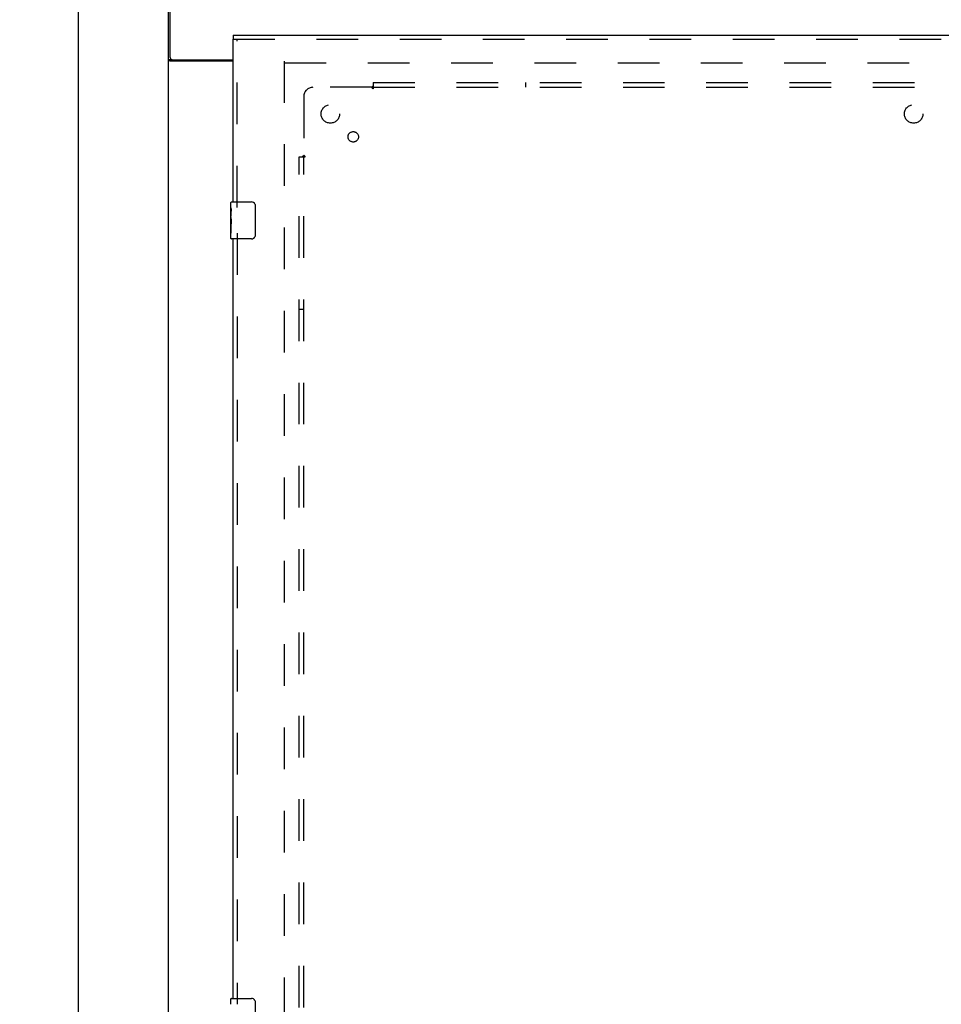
# Model space of a CAD drawing. Header units: inches. Extents: x 0 to 204, y 0 to 132.
# Tile 82 of 99: x 58 to 83, y 61 to 87. Entities that reach past the tile are written whole.
import ezdxf

# ---------------------------------------------------------------- set-up
doc = ezdxf.new("R2010")
doc.units = ezdxf.units.IN
doc.header["$LTSCALE"] = 11.243375
doc.header["$MEASUREMENT"] = 0
doc.linetypes.add('HIDDEN', pattern=[0.2, 0.1, -0.1])
doc.layers.get('0').update_dxf_attribs({"linetype": 'CONTINUOUS'})
for name, color, linetype in [('DEFAULT_2', 8, 'HIDDEN'), ('DIMENSIONS', 7, 'CONTINUOUS'), ('DOOR_ASSEMBLY', 7, 'CONTINUOUS'), ('SUBPANEL', 7, 'CONTINUOUS')]:
    doc.layers.add(name, color=color, linetype=linetype)
doc.styles.get("Standard").update_dxf_attribs({"font": 'arial.ttf'})
doc.dimstyles.new('DIMSTYLE_1', dxfattribs={"dimtxt": 0.901875, "dimasz": 1.2025, "dimexe": 0.09, "dimexo": 0.07, "dimgap": 0.0375, "dimtad": 0, "dimtih": 1, "dimtoh": 1, "dimzin": 4, "dimdsep": 46, "dimtxsty": 'Standard', "dimblk": '_FILLED', "dimblk1": '_FILLED', "dimblk2": '_FILLED', "dimcen": 0.09, "dimadec": 3, "dimazin": 1, "dimtfac": 1, "dimtdec": 3, "dimtofl": 0, "dimtmove": 0, "dimatfit": 3, "dimldrblk": '_FILLED', "dimfxl": 0, "dimtolj": 1, "dimtzin": 4, "dimarcsym": 0})

# ---------------------------------------------------------------- blocks, each defined once
blk = doc.blocks.new('_FILLED')
at = {"color": 0, "linetype": 'ByBlock'}
blk.add_solid([(0, 0), (-1, 0.2), (-1, -0.2)], dxfattribs=at)
blk = doc.blocks.new('*D21')
at = {"layer": 'DIMENSIONS', "color": 2, "linetype": 'Continuous'}
for p, q in [((61.249, 89.46), (58.459, 89.46)), ((59.541, 89.46), (59.541, 50.361)), ((59.541, 9.46), (59.541, 48.558)), ((61.249, 9.46), (58.459, 9.46))]:
    blk.add_line(p, q, dxfattribs=at)
at = {"layer": 'DIMENSIONS', "color": 2, "linetype": 'Continuous', "xscale": 1.2025, "yscale": 1.2025, "zscale": 1.2025}
for p, rotation in [((59.541, 89.46), 90), ((59.541, 9.46), 270)]:
    blk.add_blockref('_FILLED', p, dxfattribs=dict(at, rotation=rotation))
at = {"layer": 'DIMENSIONS', "color": 2, "linetype": 'Continuous', "insert": (59.541, 49.91), "char_height": 0.9019, "width": 3.15153, "attachment_point": 2, "line_spacing_factor": 0.9}
blk.add_mtext('80.00', dxfattribs=at)

msp = doc.modelspace()

# ---------------------------------------------------------------- linework, layer by layer
at = {"color": 3, "linetype": 'Continuous'}
for p, q in [((61.979, 9.564), (61.979, 89.356)), ((62.031, 86.103), (62.031, 89.46)), ((63.729, 86.012), (62.019, 86.012)), ((62.091, 86.043), (63.729, 86.043))]:
    msp.add_line(p, q, dxfattribs=at)
at = {"color": 7, "linetype": 'Continuous'}
for q in [(61.979, 86.042), (62.083, 86.043)]:
    msp.add_line((62.083, 86.042), q, dxfattribs=at)
at = {"color": 3, "linetype": 'Continuous'}
for points in [[(61.999, 86.024), (61.996, 86.025), (61.993, 86.027), (61.99, 86.028), (61.988, 86.03), (61.986, 86.031), (61.984, 86.033), (61.982, 86.035), (61.981, 86.036), (61.98, 86.038), (61.979, 86.039), (61.979, 86.041), (61.979, 86.042)], [(62.019, 86.012), (62.018, 86.013), (62.016, 86.015), (62.013, 86.016), (62.01, 86.018), (62.008, 86.019), (62.005, 86.021), (61.999, 86.024)]]:
    msp.add_lwpolyline(points, dxfattribs=at)
at = {"color": 7, "linetype": 'Continuous'}
msp.add_lwpolyline([(62.101, 86.012), (62.101, 86.013), (62.102, 86.014), (62.102, 86.016), (62.101, 86.018), (62.101, 86.02), (62.1, 86.021), (62.099, 86.023), (62.097, 86.025), (62.096, 86.026), (62.094, 86.028), (62.093, 86.029), (62.091, 86.03), (62.089, 86.032), (62.088, 86.033), (62.086, 86.035), (62.085, 86.036), (62.084, 86.038), (62.083, 86.039), (62.083, 86.041), (62.083, 86.042)], dxfattribs=at)
at = {"color": 3, "linetype": 'Continuous'}
msp.add_arc((62.091, 86.103), 0.06, 180, 270, dxfattribs=at)
at = {"layer": 'DEFAULT_2', "color": 8, "linetype": 'HIDDEN'}
for p, q in [((65.104, 86.012), (65.104, 12.908)), ((65.118, 85.96), (99.09, 85.96))]:
    msp.add_line(p, q, dxfattribs=at)
at = {"layer": 'DOOR_ASSEMBLY', "color": 7, "linetype": 'Continuous'}
for p, q in [((63.729, 86.71), (63.729, 86.606)), ((63.669, 82.049), (63.669, 82.195)), ((63.684, 82.21), (64.224, 82.21)), ((63.669, 81.791), (63.669, 82.048)), ((63.674, 81.992), (63.669, 81.992)), ((63.676, 81.825), (63.676, 81.961)), ((64.324, 82.11), (64.324, 81.31)), ((63.669, 81.825), (63.676, 81.825)), ((63.669, 81.225), (63.669, 81.788)), ((63.67, 81.762), (63.669, 81.762)), ((63.669, 81.63), (63.675, 81.63)), ((63.67, 81.764), (63.672, 81.742)), ((63.669, 81.594), (63.676, 81.594)), ((63.669, 81.531), (63.676, 81.531)), ((63.669, 81.364), (63.676, 81.364)), ((63.676, 81.364), (63.676, 81.594)), ((64.224, 81.21), (63.684, 81.21)), ((63.669, 60.549), (63.669, 60.695)), ((63.684, 60.71), (64.224, 60.71)), ((64.324, 60.61), (64.324, 59.81))]:
    msp.add_line(p, q, dxfattribs=at)
at = {"layer": 'DOOR_ASSEMBLY', "color": 3, "linetype": 'Continuous'}
for p, q in [((63.729, 86.71), (99.916, 86.71)), ((63.729, 82.21), (63.729, 86.606)), ((63.729, 60.71), (63.729, 81.21))]:
    msp.add_line(p, q, dxfattribs=at)
at = {"layer": 'DOOR_ASSEMBLY', "color": 8, "linetype": 'HIDDEN'}
for p, q in [((63.729, 86.606), (99.916, 86.606)), ((63.833, 82.055), (63.833, 86.606)), ((63.833, 81.365), (63.833, 60.555))]:
    msp.add_line(p, q, dxfattribs=at)
at = {"layer": 'DOOR_ASSEMBLY', "color": 7, "linetype": 'Continuous'}
for points in [[(64.317, 82.146), (64.319, 82.14), (64.321, 82.134), (64.322, 82.128), (64.323, 82.122), (64.323, 82.116), (64.324, 82.11)], [(63.669, 82.049), (63.669, 82.045), (63.669, 82.041), (63.67, 82.035), (63.671, 82.022)], [(63.671, 82.022), (63.672, 82.014), (63.673, 82.006), (63.674, 81.998)], [(63.674, 81.998), (63.675, 81.989), (63.675, 81.98), (63.676, 81.97), (63.676, 81.961)], [(63.669, 81.791), (63.669, 81.783), (63.669, 81.774), (63.67, 81.764)], [(63.672, 81.742), (63.673, 81.73), (63.674, 81.718), (63.675, 81.706), (63.675, 81.693), (63.676, 81.68), (63.676, 81.668), (63.676, 81.655), (63.675, 81.642), (63.675, 81.629), (63.674, 81.617), (63.673, 81.605)], [(64.324, 81.31), (64.323, 81.303), (64.323, 81.297), (64.322, 81.291), (64.321, 81.285), (64.319, 81.279), (64.317, 81.273)], [(64.317, 60.646), (64.319, 60.64), (64.321, 60.634), (64.322, 60.628), (64.323, 60.622), (64.323, 60.616), (64.324, 60.61)]]:
    msp.add_lwpolyline(points, dxfattribs=at)
for centre, radius, start, end in [((63.684, 82.195), 0.015, 90, 180), ((64.224, 82.11), 0.1, 21.1999, 90), ((63.684, 81.225), 0.015, 180, 270), ((64.224, 81.31), 0.1, 270, 338.7946), ((63.684, 60.695), 0.015, 90, 180), ((64.224, 60.61), 0.1, 21.1999, 90)]:
    msp.add_arc(centre, radius, start, end, dxfattribs=at)
msp.add_ellipse((63.932, 81.625), major_axis=(0.263, 0), ratio=0.432808, start_param=-3.141593, end_param=-2.961605, dxfattribs=at)
at = {"layer": 'SUBPANEL', "color": 8, "linetype": 'HIDDEN'}
for p, q in [((67.493, 85.322), (67.486, 85.316)), ((67.51, 85.428), (67.51, 85.342)), ((67.51, 85.428), (96.698, 85.428)), ((67.51, 85.342), (67.51, 85.262)), ((71.635, 85.303), (71.635, 85.428)), ((65.635, 85.053), (65.635, 83.464)), ((67.475, 85.303), (65.885, 85.303)), ((67.51, 85.303), (96.698, 85.303)), ((65.51, 15.491), (65.51, 83.428)), ((65.51, 83.428), (65.596, 83.428)), ((65.596, 83.428), (65.676, 83.428)), ((65.635, 15.491), (65.635, 83.428)), ((65.635, 79.303), (65.51, 79.303))]:
    msp.add_line(p, q, dxfattribs=at)
for points in [[(67.51, 85.342), (67.508, 85.34), (67.507, 85.338), (67.505, 85.335), (67.504, 85.334), (67.502, 85.332), (67.501, 85.33), (67.499, 85.328), (67.498, 85.327), (67.496, 85.325), (67.495, 85.323), (67.493, 85.322)], [(67.486, 85.316), (67.485, 85.314), (67.483, 85.312), (67.481, 85.31), (67.479, 85.308), (67.478, 85.306), (67.476, 85.305), (67.475, 85.303)], [(67.488, 85.284), (67.485, 85.289), (67.483, 85.291), (67.482, 85.293), (67.48, 85.296), (67.479, 85.298), (67.478, 85.3), (67.476, 85.302), (67.475, 85.303)], [(67.51, 85.262), (67.508, 85.263), (67.507, 85.264), (67.505, 85.265), (67.503, 85.266), (67.502, 85.267), (67.5, 85.268), (67.499, 85.269), (67.497, 85.271), (67.496, 85.272), (67.494, 85.274), (67.493, 85.276), (67.492, 85.278), (67.49, 85.28), (67.489, 85.282), (67.488, 85.284)], [(65.616, 83.445), (65.623, 83.452), (65.625, 83.454), (65.626, 83.456), (65.628, 83.457), (65.63, 83.459), (65.632, 83.461), (65.634, 83.462), (65.635, 83.464)], [(65.65, 83.453), (65.647, 83.455), (65.645, 83.456), (65.643, 83.458), (65.641, 83.459), (65.639, 83.461), (65.637, 83.462), (65.635, 83.464)], [(65.596, 83.428), (65.599, 83.43), (65.601, 83.431), (65.603, 83.433), (65.605, 83.435), (65.607, 83.436), (65.608, 83.438), (65.61, 83.439), (65.612, 83.441), (65.613, 83.442), (65.615, 83.444), (65.616, 83.445)], [(65.676, 83.428), (65.675, 83.43), (65.674, 83.432), (65.674, 83.433), (65.673, 83.435), (65.672, 83.437), (65.67, 83.438), (65.669, 83.44), (65.668, 83.441), (65.666, 83.443), (65.664, 83.444), (65.662, 83.445), (65.661, 83.447), (65.659, 83.448), (65.656, 83.449), (65.654, 83.451), (65.65, 83.453)]]:
    msp.add_lwpolyline(points, dxfattribs=at)
for centre, radius in [((66.354, 84.585), 0.25), ((82.104, 84.585), 0.25), ((66.972, 83.966), 0.141)]:
    msp.add_circle(centre, radius, dxfattribs=at)
msp.add_arc((65.885, 85.053), 0.25, 90, 180, dxfattribs=at)

# ---------------------------------------------------------------- dimensions: what is measured, and where the dimension line sits
at = {"layer": 'DIMENSIONS', "color": 2, "linetype": 'Continuous'}
dim = msp.add_linear_dim(base=(59.541, 9.46), p1=(61.319, 89.46), p2=(61.319, 9.46), angle=270, dimstyle='DIMSTYLE_1', dxfattribs=at)
dim.commit()
dim.dimension.update_dxf_attribs({"geometry": '*D21', "text_midpoint": (59.536, 49.454), "dimtype": 160})

doc.saveas('drawing.dxf')
